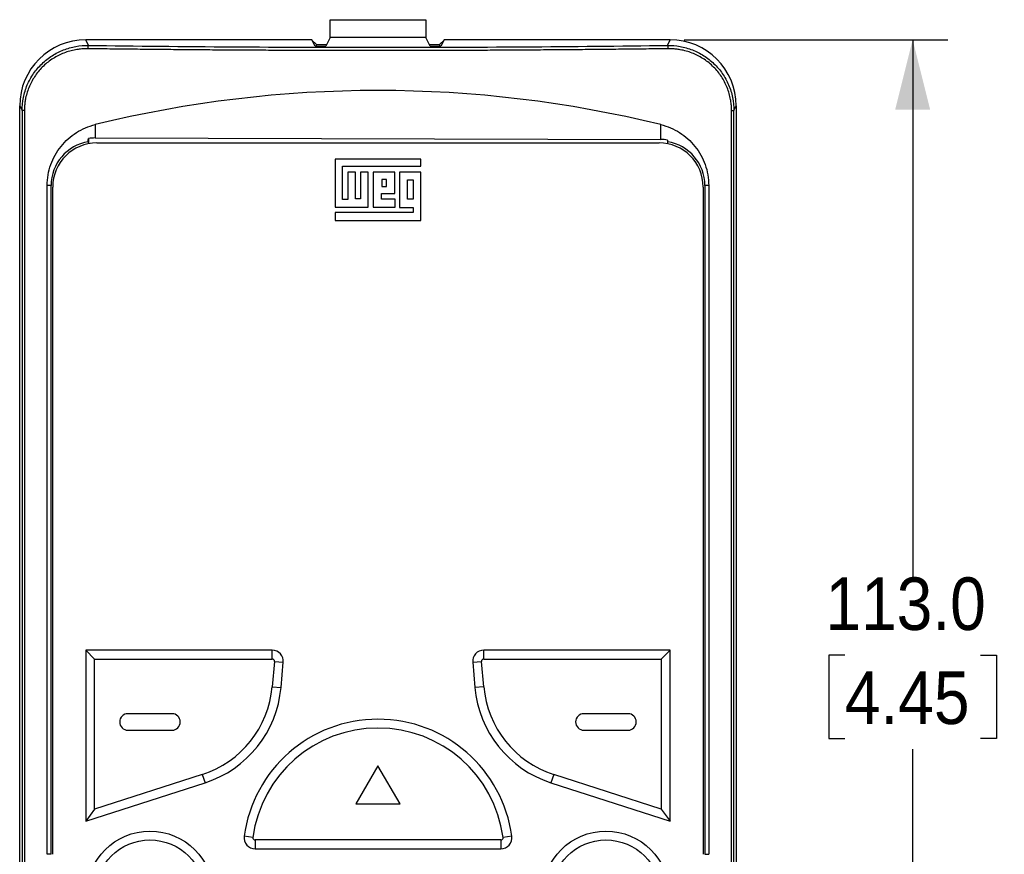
# Model space of a CAD drawing. Header units: millimetres. Extents: x 13 to 559, y 0 to 392.
# Tile 3 of 12: x 170 to 260, y 199 to 275. Entities that reach past the tile are written whole.
import ezdxf

# ---------------------------------------------------------------- set-up
doc = ezdxf.new("R2010")
doc.units = ezdxf.units.MM
doc.linetypes.add('SLD-Solid', pattern=[0])
doc.layers.add('DIMENSIONS', color=140, linetype='SLD-Solid', lineweight=25)
doc.styles.add('SLDTEXTSTYLE0', font='GOTHIC.TTF', dxfattribs={"width": 0.913})
doc.dimstyles.new('SLDDIMSTYLE0', dxfattribs={"dimtxt": 4.7625, "dimasz": 6.35, "dimexe": 0, "dimexo": 0.0625, "dimgap": 1.190625, "dimtad": 0, "dimtih": 1, "dimtoh": 1, "dimdec": 1, "dimrnd": 1e-09, "dimzin": 4, "dimdsep": 46, "dimtxsty": 'SLDTEXTSTYLE0', "dimsah": 1, "dimcen": 0.09, "dimadec": 0, "dimazin": 1, "dimtfac": 1, "dimtdec": 1, "dimtofl": 0, "dimtmove": 0, "dimatfit": 3, "dimfxl": 0, "dimfrac": 2, "dimtolj": 1, "dimtzin": 12, "dimarcsym": 0})

# ---------------------------------------------------------------- blocks, each defined once
blk = doc.blocks.new('_D_1')
at = {"layer": 'DIMENSIONS'}
for p, q in [((230.592, 273.152), (254.491, 273.152)), ((251.316, 273.152), (251.316, 224.479)), ((245.158, 217.353), (243.707, 217.353)), ((243.707, 217.353), (243.707, 209.793)), ((257.474, 217.353), (258.925, 217.353)), ((258.925, 217.353), (258.925, 209.793)), ((243.707, 209.793), (245.158, 209.793)), ((258.925, 209.793), (257.474, 209.793)), ((251.316, 160.152), (251.316, 208.825)), ((230.592, 160.152), (254.491, 160.152))]:
    blk.add_line(p, q, dxfattribs=at)
for points in [[(251.316, 273.152), (249.728, 266.802), (252.903, 266.802)], [(251.316, 160.152), (252.903, 166.502), (249.728, 166.502)]]:
    blk.add_solid(points, dxfattribs=at)
at = {"layer": 'DIMENSIONS', "char_height": 4.7625, "attachment_point": 1, "style": 'SLDTEXTSTYLE0'}
for s, insert in [('113.0', (243.398, 224.404)), ('4.45', (245.158, 215.876))]:
    blk.add_mtext(s, dxfattribs=dict(at, insert=insert))

msp = doc.modelspace()

# ---------------------------------------------------------------- linework, layer by layer
for p, q in [((198.474, 273.372), (198.482, 274.972)), ((198.482, 274.972), (207.15, 274.972)), ((207.15, 274.972), (207.157, 273.372)), ((198.474, 273.372), (198.071, 272.565)), ((207.157, 273.372), (198.474, 273.372)), ((207.561, 272.565), (207.157, 273.372)), ((176.565, 272.64), (176.31, 273.152)), ((196.816, 273.152), (176.31, 273.152)), ((197.108, 272.568), (196.816, 273.152)), ((197.239, 272.717), (196.827, 273.129)), ((197.239, 272.567), (197.239, 272.717)), ((197.239, 272.717), (198.147, 272.717)), ((207.485, 272.717), (208.392, 272.717)), ((208.392, 272.717), (208.804, 273.129)), ((208.392, 272.717), (208.392, 272.567)), ((208.816, 273.152), (208.524, 272.568)), ((229.322, 273.152), (208.816, 273.152)), ((229.066, 272.64), (229.322, 273.152)), ((170.316, 267.152), (170.529, 266.725)), ((170.316, 166.152), (170.316, 267.152)), ((235.102, 266.725), (235.316, 267.152)), ((235.316, 267.152), (235.316, 166.152)), ((170.74, 266.725), (170.529, 266.725)), ((170.529, 266.725), (170.529, 166.579)), ((170.74, 266.725), (170.74, 166.579)), ((234.892, 166.579), (234.892, 266.725)), ((234.892, 266.725), (235.102, 266.725)), ((235.102, 166.579), (235.102, 266.725)), ((177.166, 265.462), (177.166, 264.247)), ((228.466, 264.112), (228.466, 265.462)), ((176.537, 263.902), (176.537, 263.726)), ((176.545, 264.204), (176.545, 263.727)), ((177.166, 264.247), (228.466, 264.112)), ((177.316, 263.802), (228.316, 263.802)), ((229.09, 264.063), (229.09, 263.726)), ((229.094, 263.726), (229.094, 263.902)), ((198.917, 262.33), (198.917, 257.964)), ((206.693, 262.33), (198.917, 262.33)), ((206.693, 261.679), (206.693, 262.33)), ((199.612, 261.679), (206.693, 261.679)), ((199.612, 258.681), (199.612, 261.679)), ((200.785, 261.157), (200.068, 261.157)), ((200.068, 261.157), (200.068, 258.681)), ((200.785, 258.725), (200.785, 261.157)), ((201.241, 261.157), (201.241, 258.725)), ((201.936, 261.157), (201.241, 261.157)), ((201.936, 257.964), (201.936, 261.157)), ((202.392, 261.136), (202.392, 257.964)), ((204.347, 261.136), (202.392, 261.136)), ((204.347, 259.202), (204.347, 261.136)), ((204.76, 261.136), (204.76, 257.943)), ((206.693, 261.136), (204.76, 261.136)), ((206.693, 256.77), (206.693, 261.136)), ((172.816, 199.302), (172.816, 259.952)), ((173.166, 259.952), (172.816, 259.952)), ((173.166, 199.302), (173.166, 259.952)), ((203.153, 260.484), (203.153, 259.854)), ((203.587, 260.484), (203.153, 260.484)), ((203.587, 259.854), (203.587, 260.484)), ((205.498, 260.462), (205.998, 260.462)), ((205.498, 258.703), (205.498, 260.462)), ((205.998, 260.462), (205.998, 258.703)), ((232.816, 259.952), (232.466, 259.952)), ((232.466, 259.952), (232.466, 199.302)), ((232.816, 259.952), (232.816, 199.302)), ((173.316, 199.302), (173.316, 259.802)), ((203.131, 258.703), (203.131, 259.202)), ((203.131, 259.202), (204.347, 259.202)), ((203.153, 259.854), (203.587, 259.854)), ((232.316, 259.802), (232.316, 199.302)), ((200.068, 258.681), (199.612, 258.681)), ((201.241, 258.725), (200.785, 258.725)), ((204.369, 258.703), (203.131, 258.703)), ((204.369, 257.964), (204.369, 258.703)), ((205.998, 258.703), (205.498, 258.703)), ((198.917, 257.964), (201.936, 257.964)), ((198.938, 257.486), (198.938, 256.77)), ((205.998, 257.486), (198.938, 257.486)), ((202.392, 257.964), (204.369, 257.964)), ((204.76, 257.943), (205.998, 257.943)), ((205.998, 257.943), (205.998, 257.486)), ((198.938, 256.77), (206.693, 256.77)), ((176.316, 217.802), (177.116, 217.002)), ((193.225, 217.802), (176.316, 217.802)), ((176.316, 217.802), (176.316, 202.302)), ((193.225, 217.002), (193.225, 217.802)), ((212.407, 217.002), (212.407, 217.802)), ((229.316, 217.802), (212.407, 217.802)), ((228.516, 217.002), (229.316, 217.802)), ((229.316, 202.302), (229.316, 217.802)), ((177.116, 217.002), (193.225, 217.002)), ((177.116, 203.4), (177.116, 217.002)), ((193.424, 216.785), (193.224, 214.5)), ((193.424, 216.785), (194.221, 216.715)), ((194.021, 214.43), (194.221, 216.715)), ((211.411, 216.715), (212.208, 216.785)), ((211.411, 216.715), (211.611, 214.43)), ((212.408, 214.5), (212.208, 216.785)), ((212.407, 217.002), (228.516, 217.002)), ((228.516, 217.002), (228.516, 203.4)), ((193.224, 214.5), (194.021, 214.43)), ((212.408, 214.5), (211.611, 214.43)), ((184.135, 212.052), (180.135, 212.052)), ((225.497, 212.052), (221.497, 212.052)), ((180.135, 210.552), (184.135, 210.552)), ((221.497, 210.552), (225.497, 210.552)), ((202.816, 207.336), (200.816, 203.872)), ((204.816, 203.872), (202.816, 207.336)), ((186.88, 206.545), (177.116, 203.4)), ((186.88, 206.545), (187.125, 205.784)), ((218.752, 206.545), (218.507, 205.784)), ((228.516, 203.4), (218.752, 206.545)), ((176.316, 202.302), (187.125, 205.784)), ((218.507, 205.784), (229.316, 202.302)), ((200.816, 203.872), (204.816, 203.872)), ((177.116, 203.4), (176.316, 202.302)), ((228.516, 203.4), (229.316, 202.302)), ((191.468, 200.829), (190.675, 200.935)), ((191.666, 200.602), (191.666, 199.802)), ((213.965, 200.602), (191.666, 200.602)), ((213.965, 200.602), (213.965, 199.802)), ((214.956, 200.935), (214.164, 200.829)), ((173.166, 199.302), (172.816, 199.302)), ((191.666, 199.802), (213.965, 199.802)), ((232.466, 199.302), (232.816, 199.302))]:
    msp.add_line(p, q)
for centre, radius in [((182.135, 195.655), 5.75), ((223.497, 195.655), 5.75), ((182.135, 195.655), 4.95), ((223.497, 195.655), 4.95)]:
    msp.add_circle(centre, radius)
for centre, radius, start, end in [((176.894, 272.401), 0.406, 143.99191, 188.5762), ((228.737, 272.401), 0.406, 351.4238, 36.00809), ((202.816, 160.552), 108, 76.26096, 103.73904), ((177.166, 259.952), 4, 99.03786, 180), ((177.316, 259.802), 4, 90, 180), ((228.316, 259.802), 4, 0, 90), ((228.466, 259.952), 4, 0, 80.96214), ((193.225, 216.802), 1, 355, 90), ((212.407, 216.802), 1, 90, 185), ((193.225, 216.802), 0.2, 355, 90), ((212.407, 216.802), 0.2, 90, 185), ((184.059, 215.302), 9.2, 287.8538, 355), ((184.059, 215.302), 10, 287.8538, 355), ((221.573, 215.302), 10, 185, 252.1462), ((221.573, 215.302), 9.2, 185, 252.1462), ((180.135, 211.302), 0.75, 90, 270), ((184.135, 211.302), 0.75, 270, 90), ((221.497, 211.302), 0.75, 90, 270), ((225.497, 211.302), 0.75, 270, 90), ((202.816, 199.302), 12.25, 7.66226, 172.33774), ((202.816, 199.302), 11.45, 7.66226, 172.33774), ((191.666, 200.802), 1, 172.33774, 270), ((191.666, 200.802), 0.2, 172.33774, 270), ((213.965, 200.802), 1, 270, 7.66226), ((213.965, 200.802), 0.2, 270, 7.66226)]:
    msp.add_arc(centre, radius, start, end)
for centre, major_axis, ratio, start_param, end_param in [((176.318, 267.144), (2.686, -5.377), 0.998288, 2.678904, 4.24833), ((202.816, 278.115), (106, 0), 0.052408, 4.658513, 4.667612), ((202.816, 278.115), (106, 0), 0.052408, 4.757166, 4.766265), ((229.314, 267.144), (2.686, 5.377), 0.998288, 5.176448, 6.745874), ((177.155, 259.952), (4.295, 0), 0.999997, 1.568167, 1.713137), ((228.455, 259.952), (4.16, 0), 0.999997, 1.417523, 1.568167)]:
    msp.add_ellipse(centre, major_axis=major_axis, ratio=ratio, start_param=start_param, end_param=end_param)
for points, knots in [([(170.529, 266.725), (170.529, 267.128), (170.57, 267.524), (170.729, 268.302), (170.849, 268.688), (171.161, 269.417), (171.351, 269.761), (171.689, 270.248), (171.81, 270.406), (172.065, 270.705), (172.199, 270.847), (172.62, 271.251), (172.929, 271.493), (173.587, 271.913), (173.932, 272.087), (174.65, 272.368), (175.028, 272.475), (175.789, 272.613), (176.175, 272.645), (176.565, 272.64)], [0, 0, 0, 0, 0.125, 0.125, 0.25, 0.25, 0.375, 0.375, 0.4375, 0.4375, 0.5, 0.5, 0.625, 0.625, 0.75, 0.75, 0.875, 0.875, 1, 1, 1, 1]), ([(176.565, 272.64), (180.852, 272.584), (185.204, 272.541), (193.977, 272.484), (198.396, 272.47), (207.235, 272.47), (211.655, 272.484), (220.427, 272.541), (224.78, 272.584), (229.066, 272.64)], [0, 0, 0, 0, 0.25, 0.25, 0.5, 0.5, 0.75, 0.75, 1, 1, 1, 1]), ([(229.066, 272.64), (229.457, 272.645), (229.841, 272.613), (230.409, 272.51), (230.597, 272.467), (230.97, 272.362), (231.156, 272.3), (231.698, 272.088), (232.042, 271.914), (232.695, 271.499), (233.007, 271.255), (233.571, 270.714), (233.825, 270.418), (234.274, 269.772), (234.469, 269.42), (234.78, 268.694), (234.899, 268.316), (235.062, 267.529), (235.102, 267.127), (235.102, 266.725)], [0, 0, 0, 0, 0.125, 0.125, 0.1875, 0.1875, 0.25, 0.25, 0.375, 0.375, 0.5, 0.5, 0.625, 0.625, 0.75, 0.75, 0.875, 0.875, 1, 1, 1, 1]), ([(176.492, 272.341), (176.418, 272.341), (176.271, 272.341), (176.05, 272.331), (175.829, 272.313), (175.61, 272.286), (175.282, 272.234), (174.85, 272.135), (174.325, 271.96), (173.819, 271.735), (173.178, 271.371), (172.443, 270.798), (171.832, 270.086), (171.435, 269.449), (171.185, 268.942), (170.988, 268.41), (170.861, 267.919), (170.787, 267.483), (170.747, 267.105), (170.742, 266.852), (170.74, 266.725)], [0, 0, 0, 0, 0.025086, 0.050118, 0.07513, 0.100157, 0.125233, 0.187947, 0.250563, 0.313008, 0.375259, 0.500214, 0.62523, 0.687662, 0.749879, 0.812534, 0.875129, 0.916753, 0.958307, 1, 1, 1, 1]), ([(229.139, 272.341), (228.807, 272.336), (228.142, 272.328), (227.142, 272.315), (226.14, 272.303), (225.137, 272.292), (224.132, 272.281), (223.126, 272.271), (222.118, 272.261), (221.108, 272.252), (220.098, 272.243), (219.086, 272.235), (218.073, 272.227), (217.059, 272.22), (216.045, 272.213), (215.029, 272.206), (214.013, 272.201), (212.996, 272.195), (211.979, 272.191), (210.962, 272.186), (209.944, 272.183), (208.925, 272.179), (207.907, 272.177), (206.888, 272.174), (205.87, 272.172), (204.852, 272.171), (203.834, 272.17), (202.476, 272.17), (200.779, 272.171), (198.743, 272.174), (196.706, 272.179), (194.669, 272.186), (192.634, 272.195), (190.601, 272.206), (188.571, 272.219), (186.545, 272.234), (184.522, 272.252), (182.505, 272.271), (180.493, 272.292), (178.488, 272.315), (177.158, 272.332), (176.492, 272.341)], [0, 0, 0, 0, 0.0193256, 0.0386437, 0.0579541, 0.0772569, 0.096552, 0.1158396, 0.1351196, 0.1543921, 0.1736569, 0.1929141, 0.2121638, 0.2314059, 0.2506404, 0.2698674, 0.2890868, 0.3082986, 0.327503, 0.3466997, 0.3658889, 0.3850706, 0.4042448, 0.4234114, 0.4425705, 0.4617221, 0.4808662, 0.5000028, 0.5382823, 0.5765919, 0.6149317, 0.6533018, 0.6917022, 0.7301329, 0.7685939, 0.8070854, 0.8456073, 0.8841597, 0.9227426, 0.961356, 1, 1, 1, 1]), ([(234.892, 266.725), (234.891, 266.802), (234.889, 266.955), (234.874, 267.184), (234.851, 267.412), (234.819, 267.639), (234.756, 267.975), (234.642, 268.416), (234.444, 268.947), (234.194, 269.456), (233.795, 270.091), (233.184, 270.803), (232.45, 271.374), (231.808, 271.737), (231.303, 271.961), (230.779, 272.136), (230.299, 272.245), (229.874, 272.307), (229.508, 272.339), (229.262, 272.34), (229.139, 272.341)], [0, 0, 0, 0, 0.025223, 0.050383, 0.075524, 0.100694, 0.125937, 0.188184, 0.250663, 0.313145, 0.375954, 0.500237, 0.625364, 0.687512, 0.749939, 0.812424, 0.875091, 0.916728, 0.958312, 1, 1, 1, 1]), ([(172.816, 259.952), (172.816, 260.275), (172.844, 260.593), (172.952, 261.22), (173.033, 261.53), (173.247, 262.134), (173.378, 262.422), (173.686, 262.973), (173.865, 263.238), (174.261, 263.732), (174.476, 263.959), (174.942, 264.375), (175.194, 264.566), (175.987, 265.07), (176.556, 265.313), (177.166, 265.462)], [0, 0, 0, 0, 0.125, 0.125, 0.25, 0.25, 0.375, 0.375, 0.5, 0.5, 0.625, 0.625, 0.75, 0.75, 1, 1, 1, 1]), ([(228.466, 265.462), (229.076, 265.313), (229.645, 265.07), (230.44, 264.564), (230.691, 264.374), (231.155, 263.958), (231.371, 263.732), (231.767, 263.239), (231.945, 262.974), (232.253, 262.423), (232.383, 262.136), (232.597, 261.535), (232.679, 261.222), (232.788, 260.594), (232.816, 260.275), (232.816, 259.952)], [0, 0, 0, 0, 0.25, 0.25, 0.375, 0.375, 0.5, 0.5, 0.625, 0.625, 0.75, 0.75, 0.875, 0.875, 1, 1, 1, 1])]:
    msp.add_open_spline(points, degree=3, knots=knots)
for points in [[(176.537, 263.902), (176.54, 264.003), (176.543, 264.103), (176.545, 264.204)], [(229.09, 264.063), (229.091, 264.01), (229.093, 263.956), (229.094, 263.902)]]:
    msp.add_open_spline(points, degree=3)

# ---------------------------------------------------------------- dimensions: what is measured, and where the dimension line sits
at = {"layer": 'DIMENSIONS'}
dim = msp.add_linear_dim(base=(251.316, 160.152), p1=(229.322, 273.152), p2=(229.322, 160.152), angle=90, dimstyle='SLDDIMSTYLE0', dxfattribs=at)
dim.commit()
dim.dimension.update_dxf_attribs({"geometry": '_D_1', "text_midpoint": (251.316, 216.652), "dimtype": 160})

doc.saveas('drawing.dxf')
